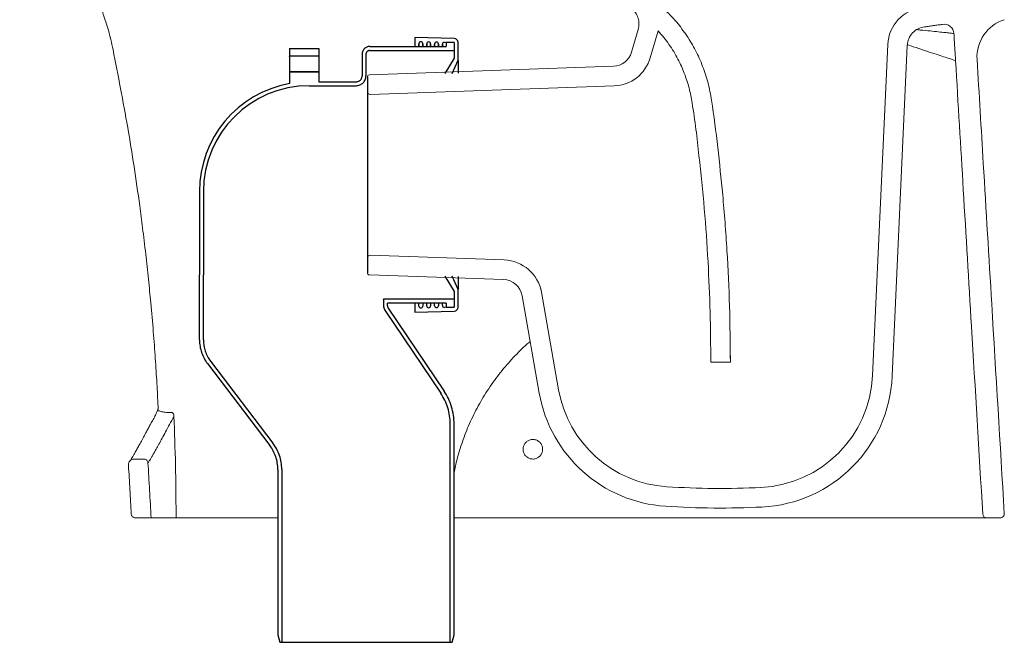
# Model space of a CAD drawing. Header units: millimetres. Extents: x 4142.539 to 4143.214, y 1479.018 to 1479.917.
# Tile 1 of 3: x 4142.571 to 4143.074, y 1479.018 to 1479.335. Entities that reach past the tile are written whole.
import ezdxf

# ---------------------------------------------------------------- set-up
doc = ezdxf.new("R2010")
doc.units = ezdxf.units.MM
doc.linetypes.add('HIDDEN', pattern=[9.524999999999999, 6.35, -3.175])
doc.linetypes.add('SLD-Solid', pattern=[0])
doc.layers.add('SANINDUSA', color=3, linetype='Continuous')

msp = doc.modelspace()

# ---------------------------------------------------------------- linework, layer by layer
at = {"layer": 'SANINDUSA', "linetype": 'SLD-Solid', "lineweight": 15}
for p, q in [((4142.887142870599, 1479.330270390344), (4142.883726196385, 1479.318612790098)), ((4142.897358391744, 1479.32957050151), (4142.893322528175, 1479.315800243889)), ((4143.006866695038, 1479.153740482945), (4143.014583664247, 1479.32254971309)), ((4143.016856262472, 1479.153283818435), (4143.024573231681, 1479.322093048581)), ((4142.749874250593, 1479.307080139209), (4142.874478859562, 1479.311431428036)), ((4142.748909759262, 1479.306045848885), (4142.749188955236, 1479.298050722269)), ((4142.748909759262, 1479.306045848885), (4142.748909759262, 1479.206056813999)), ((4142.75022324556, 1479.297086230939), (4142.874827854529, 1479.301437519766)), ((4142.818757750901, 1479.212623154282), (4142.75022324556, 1479.215016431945)), ((4142.749188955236, 1479.214051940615), (4142.748909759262, 1479.206056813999)), ((4142.818408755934, 1479.202629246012), (4142.749874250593, 1479.205022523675)), ((4142.8366734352, 1479.144659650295), (4142.827907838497, 1479.194371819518)), ((4142.837347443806, 1479.198424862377), (4142.837755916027, 1479.196108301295)), ((4142.846521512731, 1479.146396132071), (4142.837755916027, 1479.196108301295)), ((4142.934223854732, 1479.160471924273), (4142.924223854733, 1479.160471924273)), ((4142.634802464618, 1479.111051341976), (4142.62985879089, 1479.111051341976)), ((4142.630289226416, 1479.081051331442), (4142.638388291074, 1479.081051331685)), ((4143.065087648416, 1479.081051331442), (4143.072100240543, 1479.081051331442))]:
    msp.add_line(p, q, dxfattribs=at)
at = {"layer": 'SANINDUSA'}
for p, q in [((4142.793200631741, 1479.325595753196), (4142.77315518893, 1479.326051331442)), ((4142.77315518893, 1479.326051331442), (4142.77315518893, 1479.321551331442)), ((4142.77515518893, 1479.321551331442), (4142.77515518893, 1479.32298237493)), ((4142.77515518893, 1479.32298237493), (4142.77515518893, 1479.321551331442)), ((4142.77715518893, 1479.32298237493), (4142.77715518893, 1479.321551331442)), ((4142.77715518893, 1479.321551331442), (4142.77715518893, 1479.32298237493)), ((4142.77915518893, 1479.321551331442), (4142.77915518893, 1479.32289146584)), ((4142.77915518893, 1479.32289146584), (4142.77915518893, 1479.321551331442)), ((4142.78115518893, 1479.32289146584), (4142.78115518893, 1479.321551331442)), ((4142.78115518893, 1479.321551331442), (4142.78115518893, 1479.32289146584)), ((4142.783155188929, 1479.321551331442), (4142.783155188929, 1479.322800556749)), ((4142.783155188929, 1479.322800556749), (4142.783155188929, 1479.321551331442)), ((4142.78515518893, 1479.322800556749), (4142.78515518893, 1479.321551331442)), ((4142.78515518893, 1479.321551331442), (4142.78515518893, 1479.322800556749)), ((4142.78715518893, 1479.321551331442), (4142.78715518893, 1479.322709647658)), ((4142.78715518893, 1479.322709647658), (4142.78715518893, 1479.321551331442)), ((4142.788177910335, 1479.323709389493), (4142.79315518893, 1479.323596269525)), ((4142.79315518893, 1479.323596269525), (4142.79315518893, 1479.315551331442)), ((4142.79515518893, 1479.314551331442), (4142.79515518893, 1479.323596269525)), ((4142.79315518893, 1479.315551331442), (4142.788473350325, 1479.307748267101)), ((4142.792160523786, 1479.307813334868), (4142.79515518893, 1479.314551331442)), ((4142.79515518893, 1479.314551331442), (4142.79515518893, 1479.3078661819)), ((4142.788473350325, 1479.204354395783), (4142.79315518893, 1479.196551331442)), ((4142.79515518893, 1479.197551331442), (4142.792160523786, 1479.204289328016)), ((4142.79515518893, 1479.204236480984), (4142.79515518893, 1479.197551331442)), ((4142.79315518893, 1479.196551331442), (4142.79315518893, 1479.188506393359)), ((4142.79515518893, 1479.188506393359), (4142.79515518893, 1479.197551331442)), ((4142.77315518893, 1479.190551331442), (4142.77315518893, 1479.186051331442)), ((4142.77515518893, 1479.189120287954), (4142.77515518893, 1479.190551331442)), ((4142.77715518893, 1479.190551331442), (4142.77715518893, 1479.189120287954)), ((4142.77915518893, 1479.189211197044), (4142.77915518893, 1479.190551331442)), ((4142.78115518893, 1479.190551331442), (4142.78115518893, 1479.189211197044)), ((4142.783155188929, 1479.189302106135), (4142.783155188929, 1479.190551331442)), ((4142.78515518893, 1479.190551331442), (4142.78515518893, 1479.189302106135)), ((4142.78715518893, 1479.189393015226), (4142.78715518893, 1479.190551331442)), ((4142.77315518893, 1479.186051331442), (4142.793200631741, 1479.186506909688)), ((4142.79315518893, 1479.188506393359), (4142.788177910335, 1479.188393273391))]:
    msp.add_line(p, q, dxfattribs=at)
at = {"layer": 'SANINDUSA', "linetype": 'HIDDEN'}
for p, q in [((4142.70915518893, 1479.320551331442), (4142.70915518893, 1479.316551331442)), ((4142.70915518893, 1479.320551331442), (4142.72415518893, 1479.320551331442)), ((4142.72415518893, 1479.320551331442), (4142.72415518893, 1479.316551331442)), ((4142.75015518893, 1479.321551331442), (4142.78915518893, 1479.321551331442)), ((4142.79315518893, 1479.323551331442), (4142.78915518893, 1479.323551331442)), ((4142.78915518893, 1479.323551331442), (4142.78915518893, 1479.321551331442)), ((4142.79315518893, 1479.323551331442), (4142.79315518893, 1479.319551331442)), ((4142.72415518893, 1479.316551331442), (4142.70915518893, 1479.316551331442)), ((4142.70915518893, 1479.316550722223), (4142.70915518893, 1479.316551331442)), ((4142.70915518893, 1479.31644064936), (4142.70915518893, 1479.316550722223)), ((4142.70915518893, 1479.31644064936), (4142.70915518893, 1479.308672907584)), ((4142.72415518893, 1479.316550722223), (4142.72415518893, 1479.316551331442)), ((4142.72415518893, 1479.31644064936), (4142.72415518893, 1479.316550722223)), ((4142.72415518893, 1479.31644064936), (4142.72415518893, 1479.308672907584)), ((4142.74615518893, 1479.317551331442), (4142.74615518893, 1479.306551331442)), ((4142.74815518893, 1479.317551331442), (4142.74815518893, 1479.306551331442)), ((4142.75015518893, 1479.319551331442), (4142.79315518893, 1479.319551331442)), ((4142.70915518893, 1479.308551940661), (4142.70915518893, 1479.308672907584)), ((4142.72415518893, 1479.308551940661), (4142.70915518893, 1479.308551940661)), ((4142.70915518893, 1479.308551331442), (4142.70915518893, 1479.308551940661)), ((4142.70915518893, 1479.308551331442), (4142.72415518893, 1479.308551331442)), ((4142.70915518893, 1479.308551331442), (4142.70915518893, 1479.302651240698)), ((4142.72415518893, 1479.308551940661), (4142.72415518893, 1479.308672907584)), ((4142.72415518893, 1479.308551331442), (4142.72415518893, 1479.308551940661)), ((4142.72415518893, 1479.308551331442), (4142.72415518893, 1479.303551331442)), ((4142.71915518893, 1479.301551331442), (4142.743155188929, 1479.301551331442)), ((4142.72415518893, 1479.303551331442), (4142.743155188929, 1479.303551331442)), ((4142.66315518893, 1479.247551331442), (4142.66315518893, 1479.205080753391)), ((4142.66515518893, 1479.247551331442), (4142.66515518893, 1479.205080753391)), ((4142.66315518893, 1479.171828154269), (4142.66315518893, 1479.205080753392)), ((4142.66515518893, 1479.171828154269), (4142.66515518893, 1479.205080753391)), ((4142.66515518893, 1479.205080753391), (4142.665155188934, 1479.205080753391)), ((4142.79315518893, 1479.192551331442), (4142.75715518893, 1479.192551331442)), ((4142.75715518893, 1479.192525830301), (4142.75715518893, 1479.192551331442)), ((4142.75715518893, 1479.192525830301), (4142.75715518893, 1479.189164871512)), ((4142.75915518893, 1479.189162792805), (4142.75915518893, 1479.190551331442)), ((4142.78915518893, 1479.190551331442), (4142.75915518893, 1479.190551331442)), ((4142.78915518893, 1479.190551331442), (4142.78915518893, 1479.188551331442)), ((4142.79315518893, 1479.192551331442), (4142.79315518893, 1479.188551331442)), ((4142.75783898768, 1479.18692817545), (4142.786368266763, 1479.144629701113)), ((4142.759497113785, 1479.188044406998), (4142.788026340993, 1479.145748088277)), ((4142.78915518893, 1479.188551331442), (4142.79315518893, 1479.188551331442)), ((4142.667242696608, 1479.159712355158), (4142.699067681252, 1479.117914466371)), ((4142.66883394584, 1479.160923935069), (4142.700658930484, 1479.119126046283)), ((4142.79115518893, 1479.017551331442), (4142.79115518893, 1479.128972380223)), ((4142.79315518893, 1479.02128338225), (4142.79315518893, 1479.128972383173)), ((4142.703155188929, 1479.10579866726), (4142.703155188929, 1479.02128338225)), ((4142.70515518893, 1479.10579866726), (4142.70515518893, 1479.017551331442)), ((4142.703155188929, 1479.02128338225), (4142.70415518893, 1479.017551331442)), ((4142.792155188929, 1479.017551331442), (4142.79315518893, 1479.02128338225)), ((4142.70415518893, 1479.017551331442), (4142.70515518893, 1479.017551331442)), ((4142.70515518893, 1479.017551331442), (4142.79115518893, 1479.017551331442)), ((4142.79115518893, 1479.017551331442), (4142.792155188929, 1479.017551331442))]:
    msp.add_line(p, q, dxfattribs=at)
at = {"layer": 'SANINDUSA', "linetype": 'Continuous'}
msp.add_line((4142.748909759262, 1479.306049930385), (4142.748909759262, 1479.206052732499), dxfattribs=at)
at = {"layer": 'SANINDUSA', "linetype": 'SLD-Solid', "lineweight": 15}
for centre, radius, start, end in [((4143.034562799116, 1479.321636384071), 0.02000000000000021, 96.51923355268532, 177.3825948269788), ((4143.080150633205, 1479.3161724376), 0.02000000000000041, 107.873072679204, 183.4340996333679), ((4143.043382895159, 1479.327887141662), 0.005000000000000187, 3.434099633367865, 99.06473680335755), ((4142.874129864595, 1479.321425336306), 0.01000000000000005, 271.9999999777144, 343.6649013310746), ((4142.874129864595, 1479.321425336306), 0.02000000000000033, 271.9999999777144, 343.6649013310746), ((4142.749909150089, 1479.306080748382), 0.0009999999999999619, 91.99999997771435, 182.0000000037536), ((4142.750188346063, 1479.298085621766), 0.001000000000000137, 182.0000000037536, 271.9999999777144), ((4142.750188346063, 1479.214017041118), 0.0009999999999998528, 88.00000002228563, 177.9999999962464), ((4142.818059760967, 1479.192635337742), 0.02000000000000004, 9.99999999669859, 88.00000002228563), ((4142.749909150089, 1479.206021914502), 0.001000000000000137, 177.9999999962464, 268.0000000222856), ((4142.818059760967, 1479.192635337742), 0.01000000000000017, 9.99999999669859, 88.00000002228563), ((4142.946929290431, 1479.156480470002), 0.06000000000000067, 272.7768890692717, 357.3825948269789), ((4142.946929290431, 1479.156480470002), 0.07000000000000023, 272.7768890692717, 357.3825948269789), ((4142.905609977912, 1479.156815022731), 0.07000000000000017, 189.9999999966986, 266.2953104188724), ((4142.905609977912, 1479.156815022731), 0.0600000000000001, 189.9999999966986, 266.2953104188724), ((4142.640043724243, 1479.137180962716), 0.001999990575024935, 344.2700060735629, 2.72274902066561), ((4142.92922385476, 1479.521512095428), 0.4254607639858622, 266.2953104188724, 272.7768890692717), ((4142.92922385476, 1479.521512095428), 0.4354607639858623, 266.2953104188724, 272.7768890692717), ((4143.065087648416, 1479.083051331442), 0.00200000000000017, 183.4340996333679, 270), ((4143.072100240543, 1479.083051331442), 0.00200000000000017, 270, 3.434099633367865)]:
    msp.add_arc(centre, radius, start, end, dxfattribs=at)
at = {"layer": 'SANINDUSA'}
for centre, radius, start, end in [((4142.79315518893, 1479.323596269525), 0.002, 0, 88.69804732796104), ((4142.77615518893, 1479.32298237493), 0.001000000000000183, 0, 180), ((4142.78015518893, 1479.32289146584), 0.001000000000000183, 0, 180), ((4142.78415518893, 1479.322800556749), 0.001000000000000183, 0, 180), ((4142.78815518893, 1479.322709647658), 0.001000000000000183, 88.69804732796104, 180), ((4142.77615518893, 1479.189120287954), 0.001000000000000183, 180, 0), ((4142.78015518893, 1479.189211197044), 0.001000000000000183, 180, 0), ((4142.78415518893, 1479.189302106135), 0.001000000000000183, 180, 0), ((4142.78815518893, 1479.189393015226), 0.001000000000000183, 180, 271.3019526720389), ((4142.79315518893, 1479.188506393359), 0.002, 271.3019526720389, 0)]:
    msp.add_arc(centre, radius, start, end, dxfattribs=at)
at = {"layer": 'SANINDUSA', "linetype": 'HIDDEN'}
for centre, radius, start, end in [((4142.75015518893, 1479.317551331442), 0.004000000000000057, 90, 180), ((4142.75015518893, 1479.317551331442), 0.002000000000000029, 90, 180), ((4142.743155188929, 1479.306551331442), 0.002999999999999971, 270, 0), ((4142.743155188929, 1479.306551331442), 0.005, 270, 0), ((4142.71915518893, 1479.247551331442), 0.05599999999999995, 100.2865606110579, 180), ((4142.71915518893, 1479.247551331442), 0.05399999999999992, 90, 180), ((4142.761155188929, 1479.189164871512), 0.004, 180, 213.9986946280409), ((4142.761155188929, 1479.189162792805), 0.002000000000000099, 180, 214.0000000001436), ((4142.68315518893, 1479.171828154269), 0.02, 180, 217.285707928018), ((4142.68315518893, 1479.171828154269), 0.018, 180, 217.285707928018), ((4142.763155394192, 1479.128972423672), 0.02799978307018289, 0, 33.99999523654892), ((4142.763155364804, 1479.128972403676), 0.02999981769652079, 0, 33.99999865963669), ((4142.68315518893, 1479.10579866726), 0.022, 0, 37.28570792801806), ((4142.68315518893, 1479.10579866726), 0.02, 0, 37.28570792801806)]:
    msp.add_arc(centre, radius, start, end, dxfattribs=at)
at = {"layer": 'SANINDUSA', "linetype": 'SLD-Solid', "lineweight": 15}
for points, knots in [([(4142.619004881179, 1479.319951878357), (4142.618634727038, 1479.321655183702), (4142.617920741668, 1479.324940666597), (4142.616673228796, 1479.329636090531), (4142.615389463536, 1479.333934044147), (4142.614089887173, 1479.337837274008), (4142.612713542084, 1479.341618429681), (4142.610863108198, 1479.346287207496), (4142.608399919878, 1479.351840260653), (4142.605294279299, 1479.357997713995), (4142.601240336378, 1479.365155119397), (4142.595887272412, 1479.373361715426), (4142.588779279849, 1479.382519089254), (4142.580646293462, 1479.391466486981), (4142.57448195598, 1479.396893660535), (4142.571338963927, 1479.399660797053)], [0, 0, 0, 0, 0.05526428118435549, 0.1065985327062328, 0.1540026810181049, 0.1974766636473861, 0.237020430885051, 0.2815742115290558, 0.3566896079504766, 0.4295420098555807, 0.5001317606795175, 0.617398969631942, 0.7397985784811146, 0.8673318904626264, 1, 1, 1, 1]), ([(4142.906862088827, 1479.333876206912), (4142.90610931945, 1479.334748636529), (4142.904601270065, 1479.336496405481), (4142.902140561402, 1479.338954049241), (4142.899545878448, 1479.34129932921), (4142.897697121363, 1479.34273364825), (4142.89677116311, 1479.343452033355)], [0, 0, 0, 0, 0.2478954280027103, 0.4966176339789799, 0.7478786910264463, 1, 1, 1, 1]), ([(4142.906862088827, 1479.333876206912), (4142.908636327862, 1479.331608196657), (4142.912184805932, 1479.327072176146), (4142.916595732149, 1479.319512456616), (4142.920223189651, 1479.3114486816), (4142.922999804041, 1479.302939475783), (4142.925588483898, 1479.289110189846), (4142.927780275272, 1479.270065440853), (4142.930581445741, 1479.244518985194), (4142.932605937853, 1479.217480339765), (4142.933973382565, 1479.188990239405), (4142.934140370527, 1479.16997728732), (4142.934223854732, 1479.160471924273)], [0, 0, 0, 0, 0.04844076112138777, 0.09688152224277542, 0.1469221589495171, 0.1971204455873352, 0.2471610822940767, 0.3834980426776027, 0.5198350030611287, 0.6798775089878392, 0.8399574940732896, 1, 1, 1, 1]), ([(4143.048373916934, 1479.328186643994), (4143.048262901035, 1479.328198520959), (4143.048050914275, 1479.328221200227), (4143.046395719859, 1479.328396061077), (4143.043921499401, 1479.32865393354), (4143.040557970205, 1479.329001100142), (4143.036292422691, 1479.329437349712), (4143.032571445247, 1479.329816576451), (4143.030032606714, 1479.330072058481), (4143.029431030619, 1479.330132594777)], [0, 0, 0, 0, 0.1729366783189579, 0.3302255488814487, 0.4879805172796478, 0.6452560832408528, 0.7985346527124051, 0.9522629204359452, 0.9999999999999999, 0.9999999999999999, 0.9999999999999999, 0.9999999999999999]), ([(4142.924223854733, 1479.160471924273), (4142.924155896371, 1479.169007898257), (4142.92401997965, 1479.186079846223), (4142.922883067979, 1479.212183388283), (4142.921056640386, 1479.238768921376), (4142.918222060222, 1479.265781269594), (4142.915914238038, 1479.286382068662), (4142.913293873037, 1479.300450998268), (4142.910840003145, 1479.307937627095), (4142.907460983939, 1479.315415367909), (4142.903066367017, 1479.322767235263), (4142.899261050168, 1479.327302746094), (4142.897358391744, 1479.32957050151)], [0, 0, 0, 0, 0.1471679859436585, 0.2943359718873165, 0.4504194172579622, 0.6065367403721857, 0.7626201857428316, 0.8077158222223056, 0.8529552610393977, 0.8980508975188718, 0.9490254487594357, 1, 1, 1, 1]), ([(4142.6420106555, 1479.137919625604), (4142.641811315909, 1479.141827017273), (4142.641395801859, 1479.14997179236), (4142.640582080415, 1479.162674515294), (4142.639562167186, 1479.176356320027), (4142.638388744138, 1479.189867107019), (4142.637090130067, 1479.203080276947), (4142.635695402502, 1479.215870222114), (4142.634194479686, 1479.228352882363), (4142.631365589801, 1479.249913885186), (4142.626775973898, 1479.280301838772), (4142.621595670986, 1479.306733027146), (4142.619004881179, 1479.319951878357)], [0, 0, 0, 0, 0.06390540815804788, 0.1332078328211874, 0.2079072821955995, 0.2880037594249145, 0.3547230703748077, 0.4247742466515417, 0.4981572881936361, 0.5600861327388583, 0.7799888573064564, 1, 1, 1, 1]), ([(4143.02464238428, 1479.322399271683), (4143.025628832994, 1479.322075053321), (4143.028770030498, 1479.321042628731), (4143.033356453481, 1479.319532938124), (4143.038307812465, 1479.317904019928), (4143.042389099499, 1479.316560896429), (4143.045508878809, 1479.315533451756), (4143.047640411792, 1479.314831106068), (4143.048956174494, 1479.314397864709), (4143.049123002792, 1479.314342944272), (4143.049206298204, 1479.314315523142)], [0, 0, 0, 0, 0.0632436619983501, 0.2013899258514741, 0.3399266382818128, 0.4789173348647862, 0.6174459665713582, 0.7448441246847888, 0.8726036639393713, 1, 1, 1, 1]), ([(4143.074096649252, 1479.083171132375), (4143.071955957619, 1479.118844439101), (4143.068381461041, 1479.178411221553), (4143.063744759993, 1479.255678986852), (4143.061248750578, 1479.297273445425), (4143.060186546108, 1479.314974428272)], [0, 0, 0, 0, 0.461684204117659, 0.7709137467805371, 1, 1, 1, 1]), ([(4143.063091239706, 1479.082931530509), (4143.061175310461, 1479.114859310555), (4143.057866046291, 1479.170006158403), (4143.053237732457, 1479.247134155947), (4143.050525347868, 1479.292334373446), (4143.049206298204, 1479.314315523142)], [0, 0, 0, 0, 0.4139583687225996, 0.7150042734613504, 1, 1, 1, 1]), ([(4142.793155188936, 1479.104244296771), (4142.793594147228, 1479.106436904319), (4142.794798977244, 1479.111711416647), (4142.797331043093, 1479.120086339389), (4142.800941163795, 1479.129246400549), (4142.805413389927, 1479.13830556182), (4142.810692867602, 1479.147029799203), (4142.816679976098, 1479.155284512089), (4142.823322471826, 1479.162863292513), (4142.828441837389, 1479.168098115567), (4142.831520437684, 1479.170609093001), (4142.832025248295, 1479.171020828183)], [0.2134696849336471, 0.2134696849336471, 0.2134696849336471, 0.2134696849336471, 0.2804547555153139, 0.375519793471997, 0.4753671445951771, 0.5752148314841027, 0.678015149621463, 0.7808159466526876, 0.8806201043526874, 0.9804247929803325, 1, 1, 1, 1]), ([(4142.934223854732, 1479.160471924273), (4142.934223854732, 1479.16087144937), (4142.934223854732, 1479.161663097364), (4142.934223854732, 1479.163124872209), (4142.934223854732, 1479.163848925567)], [0, 0, 0, 0, 0.5046751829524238, 1, 1, 1, 1]), ([(4142.641957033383, 1479.136633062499), (4142.64180301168, 1479.136142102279), (4142.641486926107, 1479.13513454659), (4142.640604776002, 1479.133262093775), (4142.639472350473, 1479.13119932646), (4142.638153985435, 1479.128921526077), (4142.637051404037, 1479.126816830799), (4142.635833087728, 1479.12455035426), (4142.634507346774, 1479.122088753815), (4142.633135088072, 1479.119570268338), (4142.631904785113, 1479.117333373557), (4142.630821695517, 1479.115384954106), (4142.629888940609, 1479.113727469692), (4142.629107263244, 1479.112363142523), (4142.628476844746, 1479.111291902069), (4142.628016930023, 1479.110544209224), (4142.627748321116, 1479.110137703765), (4142.627615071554, 1479.10994550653), (4142.62763215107, 1479.10996819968), (4142.627634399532, 1479.10997118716)], [0, 0, 0, 0, 0.03629274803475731, 0.07448050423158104, 0.1278900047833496, 0.180902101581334, 0.2300115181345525, 0.2795917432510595, 0.357443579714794, 0.4349527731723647, 0.512013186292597, 0.588565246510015, 0.6643629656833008, 0.739561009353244, 0.8140045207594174, 0.8869336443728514, 0.9563580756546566, 0.9942546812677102, 1, 1, 1, 1]), ([(4142.643502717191, 1479.135310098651), (4142.643215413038, 1479.135413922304), (4142.642617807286, 1479.13562988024), (4142.642031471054, 1479.135714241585), (4142.641776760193, 1479.135769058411), (4142.641812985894, 1479.135976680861), (4142.641829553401, 1479.136071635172)], [0, 0, 0, 0, 0.2196246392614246, 0.4568292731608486, 0.7515856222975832, 1, 1, 1, 1]), ([(4142.641829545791, 1479.13607162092), (4142.641863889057, 1479.136215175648), (4142.64191803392, 1479.136441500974), (4142.6419581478, 1479.136577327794), (4142.641972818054, 1479.136627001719)], [0, 0, 0, 0, 0.6342848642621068, 1, 1, 1, 1]), ([(4142.647217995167, 1479.134838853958), (4142.646651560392, 1479.134850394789), (4142.645334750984, 1479.134877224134), (4142.644167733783, 1479.13515296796), (4142.643502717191, 1479.135310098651)], [0, 0, 0, 0, 0.430156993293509, 1, 1, 1, 1]), ([(4142.648293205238, 1479.134849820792), (4142.648504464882, 1479.134853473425), (4142.648870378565, 1479.134859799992), (4142.649258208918, 1479.134674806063), (4142.649558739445, 1479.134447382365), (4142.649723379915, 1479.134248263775), (4142.649931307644, 1479.133879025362), (4142.650071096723, 1479.13344944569), (4142.650076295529, 1479.13304494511), (4142.650078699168, 1479.132857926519)], [0, 0, 0, 0, 0.2044793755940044, 0.354169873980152, 0.401042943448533, 0.5675142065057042, 0.5969978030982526, 0.8136741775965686, 1, 1, 1, 1]), ([(4142.650078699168, 1479.132857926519), (4142.649338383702, 1479.13145641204), (4142.647856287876, 1479.128650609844), (4142.645857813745, 1479.124928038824), (4142.644036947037, 1479.121571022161), (4142.642411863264, 1479.118610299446), (4142.640975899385, 1479.116026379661), (4142.639791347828, 1479.11392718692), (4142.638836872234, 1479.112268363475), (4142.638087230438, 1479.111000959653), (4142.637500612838, 1479.110054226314), (4142.637125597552, 1479.109505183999), (4142.636898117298, 1479.109228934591), (4142.6368313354, 1479.109201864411), (4142.636797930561, 1479.109188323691)], [0, 0, 0, 0, 0.0939289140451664, 0.1880436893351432, 0.2802765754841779, 0.372696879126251, 0.4657004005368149, 0.5589058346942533, 0.6405387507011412, 0.7223123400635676, 0.804515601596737, 0.8868641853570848, 0.9434085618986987, 1, 1, 1, 1]), ([(4142.651187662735, 1479.082995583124), (4142.651133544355, 1479.091307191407), (4142.651025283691, 1479.107934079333), (4142.650394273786, 1479.124548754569), (4142.650078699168, 1479.132857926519)], [0, 0, 0, 0, 0.4998895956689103, 1, 1, 1, 1]), ([(4142.828378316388, 1479.116058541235), (4142.828400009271, 1479.115706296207), (4142.828456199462, 1479.114793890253), (4142.829031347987, 1479.113400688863), (4142.829777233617, 1479.112537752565), (4142.830645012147, 1479.111826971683), (4142.831644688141, 1479.111258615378), (4142.833330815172, 1479.110955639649), (4142.835022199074, 1479.111227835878), (4142.836525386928, 1479.112043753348), (4142.83767286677, 1479.113309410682), (4142.838338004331, 1479.114881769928), (4142.838431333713, 1479.116375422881), (4142.838123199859, 1479.117819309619), (4142.837426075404, 1479.119147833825), (4142.836170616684, 1479.120314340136), (4142.834598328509, 1479.120999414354), (4142.832888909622, 1479.121123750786), (4142.831237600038, 1479.120675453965), (4142.829828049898, 1479.119707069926), (4142.828824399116, 1479.118330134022), (4142.828417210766, 1479.117034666), (4142.828386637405, 1479.116267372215), (4142.828378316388, 1479.116058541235)], [0, 0, 0, 0, 0.03367779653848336, 0.0872342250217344, 0.1407872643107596, 0.1409809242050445, 0.194805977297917, 0.2486853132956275, 0.3025366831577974, 0.3562838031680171, 0.4098897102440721, 0.4634040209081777, 0.5169072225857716, 0.5503224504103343, 0.6039354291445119, 0.6577074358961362, 0.7115935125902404, 0.7654942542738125, 0.8193086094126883, 0.872982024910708, 0.9265254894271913, 0.9800027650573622, 1, 1, 1, 1]), ([(4142.62985879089, 1479.111051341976), (4142.629521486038, 1479.111018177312), (4142.628846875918, 1479.110951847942), (4142.627947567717, 1479.110434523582), (4142.627269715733, 1479.109673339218), (4142.626880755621, 1479.10876557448), (4142.626870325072, 1479.108137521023), (4142.626865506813, 1479.107847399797)], [0, 0, 0, 0, 0.2058338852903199, 0.4116680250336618, 0.6174948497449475, 0.8233066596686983, 1, 1, 1, 1]), ([(4142.636797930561, 1479.109188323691), (4142.636760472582, 1479.109411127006), (4142.636685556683, 1479.109856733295), (4142.636300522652, 1479.110430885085), (4142.635763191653, 1479.110847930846), (4142.635230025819, 1479.111031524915), (4142.634904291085, 1479.111046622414), (4142.634802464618, 1479.111051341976)], [0, 0, 0, 0, 0.2244676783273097, 0.4489350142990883, 0.6734118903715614, 0.8979067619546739, 1, 1, 1, 1]), ([(4142.636797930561, 1479.109188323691), (4142.637105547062, 1479.104501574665), (4142.637720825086, 1479.095127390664), (4142.638165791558, 1479.085743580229), (4142.638388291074, 1479.081051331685)], [0, 0, 0, 0, 0.4999634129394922, 1, 1, 1, 1]), ([(4142.626865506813, 1479.107847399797), (4142.627136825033, 1479.103701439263), (4142.627679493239, 1479.095409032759), (4142.628087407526, 1479.087108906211), (4142.628291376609, 1479.082958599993)], [0, 0, 0, 0, 0.4999707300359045, 1, 1, 1, 1]), ([(4142.628291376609, 1479.082958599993), (4142.628323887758, 1479.082735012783), (4142.628388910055, 1479.082287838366), (4142.628761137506, 1479.081705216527), (4142.629289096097, 1479.081276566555), (4142.629832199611, 1479.081075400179), (4142.630172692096, 1479.081057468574), (4142.630289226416, 1479.081051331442)], [0, 0, 0, 0, 0.2212222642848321, 0.4424445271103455, 0.6636668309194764, 0.8848892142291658, 1, 1, 1, 1]), ([(4142.651318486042, 1479.081051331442), (4142.649938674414, 1479.081051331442), (4142.647176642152, 1479.081051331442), (4142.643908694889, 1479.081051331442), (4142.641306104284, 1479.081051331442), (4142.639575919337, 1479.081051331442), (4142.638564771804, 1479.081051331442), (4142.638447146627, 1479.081051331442), (4142.638388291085, 1479.081051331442)], [0, 0, 0, 0, 0.1688164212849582, 0.3379275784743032, 0.5141787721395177, 0.6907654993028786, 0.845269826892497, 1, 1, 1, 1]), ([(4142.651318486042, 1479.081051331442), (4142.651290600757, 1479.081268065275), (4142.651213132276, 1479.081870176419), (4142.651197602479, 1479.082556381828), (4142.651187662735, 1479.082995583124)], [0, 0, 0, 0, 0.3599565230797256, 1, 1, 1, 1]), ([(4142.654107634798, 1479.081051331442), (4142.654105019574, 1479.081051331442), (4142.653638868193, 1479.081051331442), (4142.652762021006, 1479.081051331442), (4142.651732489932, 1479.081051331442), (4142.651438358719, 1479.081051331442), (4142.651318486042, 1479.081051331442)], [0, 0, 0, 0, 0.00226795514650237, 0.4042522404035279, 0.7572040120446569, 1, 1, 1, 1]), ([(4142.796109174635, 1479.081051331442), (4142.795893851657, 1479.081051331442), (4142.794894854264, 1479.081051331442), (4142.793891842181, 1479.081051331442), (4142.793158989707, 1479.081051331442), (4142.793155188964, 1479.081051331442)], [0, 0, 0, 0, 0.06428494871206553, 0.2982519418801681, 0.2994721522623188, 0.2994721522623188, 0.2994721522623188, 0.2994721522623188]), ([(4143.065087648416, 1479.081051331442), (4143.065036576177, 1479.081051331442), (4143.064902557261, 1479.081051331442), (4143.063510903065, 1479.081051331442), (4143.060657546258, 1479.081051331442), (4143.056835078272, 1479.081051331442), (4143.052424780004, 1479.081051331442), (4143.047770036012, 1479.081051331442), (4143.042477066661, 1479.081051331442), (4143.036584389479, 1479.081051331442), (4143.030110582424, 1479.081051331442), (4143.023111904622, 1479.081051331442), (4143.015649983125, 1479.081051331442), (4143.007050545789, 1479.081051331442), (4142.997218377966, 1479.081051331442), (4142.986160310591, 1479.081051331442), (4142.974521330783, 1479.081051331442), (4142.962481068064, 1479.081051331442), (4142.950161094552, 1479.081051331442), (4142.926215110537, 1479.081051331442), (4142.890662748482, 1479.081051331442), (4142.843411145, 1479.081051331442), (4142.811876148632, 1479.081051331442), (4142.796109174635, 1479.081051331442)], [0, 0, 0, 0, 0.02255485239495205, 0.059186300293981, 0.09593482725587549, 0.1325663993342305, 0.1600785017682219, 0.1876893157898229, 0.2153001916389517, 0.2428123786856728, 0.2703183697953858, 0.2979224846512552, 0.3255277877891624, 0.3530354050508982, 0.3882405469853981, 0.4235468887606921, 0.4587526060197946, 0.4960932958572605, 0.5334673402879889, 0.570844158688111, 0.7138928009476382, 0.8569511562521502, 1, 1, 1, 1])]:
    msp.add_open_spline(points, degree=3, knots=knots, dxfattribs=at)
for points, degree in [([(4142.883842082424, 1479.340852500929), (4142.884550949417, 1479.340170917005), (4142.885968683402, 1479.338807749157), (4142.887214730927, 1479.336098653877), (4142.887729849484, 1479.333161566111), (4142.887338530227, 1479.3312341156), (4142.887142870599, 1479.330270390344)], 3), ([(4143.024573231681, 1479.322093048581), (4143.024747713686, 1479.323263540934), (4143.025096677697, 1479.32560452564), (4143.027118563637, 1479.328590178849), (4143.029959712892, 1479.330810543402), (4143.032271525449, 1479.331317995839), (4143.033427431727, 1479.331571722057)], 3), ([(4143.042595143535, 1479.33282469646), (4143.033427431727, 1479.331571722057)], 1), ([(4143.049206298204, 1479.314315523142), (4143.048373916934, 1479.328186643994)], 1), ([(4142.642050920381, 1479.137077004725), (4142.642047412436, 1479.136902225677), (4142.642040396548, 1479.136552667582), (4142.641899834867, 1479.136231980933), (4142.641829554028, 1479.136071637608)], 3), ([(4142.642010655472, 1479.137919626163), (4142.642050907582, 1479.137076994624)], 1), ([(4142.648293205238, 1479.134849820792), (4142.64721799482, 1479.1348388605)], 1), ([(4142.70315518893, 1479.081051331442), (4142.654107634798, 1479.081051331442)], 1)]:
    msp.add_open_spline(points, degree=degree, dxfattribs=at)

doc.saveas('drawing.dxf')
